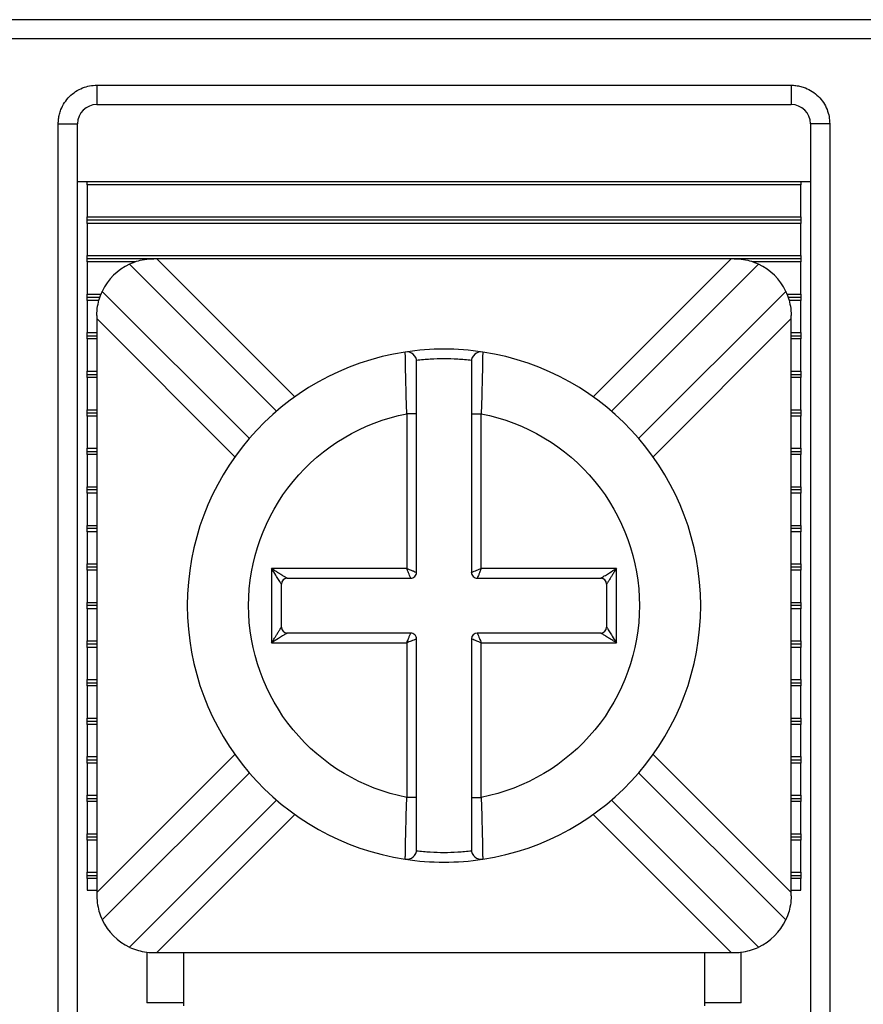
# Model space of a CAD drawing. Header units: inches. Extents: x 0 to 17, y 0 to 11.
# Tile 9 of 24: x 3.503 to 3.933, y 6.536 to 7.039. Entities that reach past the tile are written whole.
import ezdxf

# ---------------------------------------------------------------- set-up
doc = ezdxf.new("R2010")
doc.units = ezdxf.units.IN
doc.header["$MEASUREMENT"] = 0
doc.linetypes.add('SLD-Solid', pattern=[0])
doc.layers.add('DIMENSIONS', color=140, linetype='SLD-Solid', lineweight=25)
doc.styles.add('SLDTEXTSTYLE0', font='GOTHIC.TTF', dxfattribs={"width": 0.913})
doc.dimstyles.new('SLDDIMSTYLE0', dxfattribs={"dimtxt": 0.15, "dimasz": 0.18, "dimexe": 0, "dimexo": 0.0625, "dimgap": 0.0375, "dimtad": 0, "dimtih": 1, "dimtoh": 1, "dimrnd": 1e-09, "dimzin": 12, "dimdsep": 46, "dimtxsty": 'SLDTEXTSTYLE0', "dimsah": 1, "dimcen": 0.09, "dimadec": 0, "dimazin": 3, "dimtfac": 1, "dimtofl": 0, "dimtmove": 0, "dimatfit": 3, "dimfxl": 0, "dimfrac": 2, "dimtolj": 1, "dimtzin": 12, "dimarcsym": 0})

# ---------------------------------------------------------------- blocks, each defined once
blk = doc.blocks.new('_D_3')
at = {"layer": 'DIMENSIONS'}
for p, q in [((2.67614337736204, 6.494507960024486), (2.67614337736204, 5.491266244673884)), ((5.19582841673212, 6.494507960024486), (5.19582841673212, 5.491266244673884)), ((2.67614337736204, 5.616266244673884), (3.564788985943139, 5.616266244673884)), ((3.742027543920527, 5.615120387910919), (3.696324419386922, 5.615120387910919)), ((3.696324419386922, 5.615120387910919), (3.696324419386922, 5.376995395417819)), ((4.129944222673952, 5.615120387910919), (4.175647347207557, 5.615120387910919)), ((4.175647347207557, 5.615120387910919), (4.175647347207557, 5.376995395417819)), ((5.19582841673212, 5.616266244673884), (4.307182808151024, 5.616266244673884)), ((3.696324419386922, 5.376995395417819), (3.742027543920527, 5.376995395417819)), ((4.175647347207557, 5.376995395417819), (4.129944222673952, 5.376995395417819))]:
    blk.add_line(p, q, dxfattribs=at)
for points in [[(2.67614337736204, 5.616266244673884), (2.85614337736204, 5.566266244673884), (2.85614337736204, 5.666266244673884)], [(5.19582841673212, 5.616266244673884), (5.01582841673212, 5.666266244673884), (5.01582841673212, 5.566266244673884)]]:
    blk.add_solid(points, dxfattribs=at)
at = {"layer": 'DIMENSIONS', "char_height": 0.15, "attachment_point": 1, "style": 'SLDTEXTSTYLE0'}
for s, insert in [('2.52', (3.742027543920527, 5.83719070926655)), ('64.0', (3.742027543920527, 5.568596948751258))]:
    blk.add_mtext(s, dxfattribs=dict(at, insert=insert))

msp = doc.modelspace()

# ---------------------------------------------------------------- linework, layer by layer
for p, q in [((4.831655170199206, 7.038996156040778), (3.040316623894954, 7.038996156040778)), ((4.821812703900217, 7.029153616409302), (3.050159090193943, 7.029153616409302)), ((3.542285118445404, 7.005531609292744), (3.896615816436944, 7.005531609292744)), ((3.542285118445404, 7.005531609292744), (3.542285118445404, 6.995689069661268)), ((3.896615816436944, 7.005531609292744), (3.896615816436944, 6.995689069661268)), ((3.542285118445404, 6.995689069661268), (3.896615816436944, 6.995689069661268)), ((3.522600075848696, 6.231909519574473), (3.522600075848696, 6.985846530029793)), ((3.522600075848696, 6.985846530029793), (3.532442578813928, 6.985846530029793)), ((3.532442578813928, 6.231909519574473), (3.532442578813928, 6.985846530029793)), ((3.906458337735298, 6.985846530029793), (3.906458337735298, 6.231909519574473)), ((3.916300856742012, 6.985846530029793), (3.906458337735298, 6.985846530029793)), ((3.916300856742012, 6.985846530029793), (3.916300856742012, 6.231909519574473)), ((3.532442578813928, 6.956318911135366), (3.906458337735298, 6.956318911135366)), ((3.537363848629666, 6.954688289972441), (3.537363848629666, 6.956318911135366)), ((3.901537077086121, 6.954688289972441), (3.537363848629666, 6.954688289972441)), ((3.537363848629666, 6.954688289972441), (3.537363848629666, 6.938264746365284)), ((3.901537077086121, 6.956318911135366), (3.901537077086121, 6.954688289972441)), ((3.901537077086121, 6.938264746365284), (3.901537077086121, 6.954688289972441)), ((3.537363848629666, 6.938264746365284), (3.901537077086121, 6.938264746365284)), ((3.537363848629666, 6.936633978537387), (3.537363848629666, 6.938264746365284)), ((3.901537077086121, 6.936633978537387), (3.537363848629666, 6.936633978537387)), ((3.537363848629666, 6.935003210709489), (3.537363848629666, 6.936633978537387)), ((3.901537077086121, 6.935003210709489), (3.537363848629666, 6.935003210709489)), ((3.537363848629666, 6.935003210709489), (3.537363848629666, 6.918579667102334)), ((3.901537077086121, 6.938264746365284), (3.901537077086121, 6.936633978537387)), ((3.901537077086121, 6.936633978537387), (3.901537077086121, 6.935003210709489)), ((3.901537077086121, 6.918579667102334), (3.901537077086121, 6.935003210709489)), ((3.537363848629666, 6.918579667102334), (3.901537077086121, 6.918579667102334)), ((3.537363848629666, 6.916948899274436), (3.537363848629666, 6.918579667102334)), ((3.571285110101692, 6.916948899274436), (3.537363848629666, 6.916948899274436)), ((3.537363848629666, 6.915318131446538), (3.537363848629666, 6.916948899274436)), ((3.561764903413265, 6.915318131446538), (3.537363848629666, 6.915318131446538)), ((3.537363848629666, 6.915318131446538), (3.537363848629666, 6.898894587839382)), ((3.55895590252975, 6.914197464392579), (3.634041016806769, 6.839112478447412)), ((3.572907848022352, 6.916948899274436), (3.571285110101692, 6.916948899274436)), ((3.865993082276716, 6.916948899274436), (3.572907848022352, 6.916948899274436)), ((3.572907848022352, 6.916948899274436), (3.643405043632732, 6.846451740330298)), ((3.795495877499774, 6.846451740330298), (3.865993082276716, 6.916948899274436)), ((3.804859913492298, 6.839112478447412), (3.879945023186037, 6.914197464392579)), ((3.867615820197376, 6.916948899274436), (3.865993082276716, 6.916948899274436)), ((3.901537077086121, 6.916948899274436), (3.867615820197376, 6.916948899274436)), ((3.901537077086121, 6.915318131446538), (3.877108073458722, 6.915318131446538)), ((3.901537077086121, 6.918579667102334), (3.901537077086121, 6.916948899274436)), ((3.901537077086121, 6.916948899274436), (3.901537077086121, 6.915318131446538)), ((3.901537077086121, 6.898894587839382), (3.901537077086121, 6.915318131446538)), ((3.537363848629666, 6.898894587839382), (3.544432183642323, 6.898894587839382)), ((3.537363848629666, 6.897263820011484), (3.537363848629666, 6.898894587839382)), ((3.620121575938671, 6.825192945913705), (3.545036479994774, 6.900278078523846)), ((3.893864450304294, 6.900278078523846), (3.818779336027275, 6.825192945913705)), ((3.894455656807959, 6.898894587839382), (3.901537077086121, 6.898894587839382)), ((3.901537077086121, 6.898894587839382), (3.901537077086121, 6.897263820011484)), ((3.537363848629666, 6.897263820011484), (3.543853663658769, 6.897263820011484)), ((3.537363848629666, 6.895633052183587), (3.537363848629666, 6.897263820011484)), ((3.543355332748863, 6.895633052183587), (3.537363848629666, 6.895633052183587)), ((3.537363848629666, 6.895633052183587), (3.537363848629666, 6.879209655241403)), ((3.895050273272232, 6.897263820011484), (3.901537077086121, 6.897263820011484)), ((3.901537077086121, 6.895633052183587), (3.895568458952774, 6.895633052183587)), ((3.901537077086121, 6.897263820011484), (3.901537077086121, 6.895633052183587)), ((3.901537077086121, 6.879209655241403), (3.901537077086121, 6.895633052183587)), ((3.542285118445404, 6.887948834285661), (3.542285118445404, 6.886326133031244)), ((3.542285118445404, 6.886326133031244), (3.542285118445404, 6.593240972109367)), ((3.612782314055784, 6.815828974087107), (3.542285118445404, 6.886326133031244)), ((3.896615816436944, 6.886326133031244), (3.826118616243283, 6.815828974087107)), ((3.896615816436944, 6.886326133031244), (3.896615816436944, 6.887948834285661)), ((3.896615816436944, 6.593240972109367), (3.896615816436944, 6.886326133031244)), ((3.537363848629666, 6.879209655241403), (3.542285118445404, 6.879209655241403)), ((3.537363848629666, 6.877578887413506), (3.537363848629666, 6.879209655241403)), ((3.896615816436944, 6.879209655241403), (3.901537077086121, 6.879209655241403)), ((3.901537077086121, 6.879209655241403), (3.901537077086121, 6.877578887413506)), ((3.537363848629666, 6.877578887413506), (3.542285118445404, 6.877578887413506)), ((3.537363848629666, 6.875948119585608), (3.537363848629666, 6.877578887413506)), ((3.542285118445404, 6.875948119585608), (3.537363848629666, 6.875948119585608)), ((3.537363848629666, 6.875948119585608), (3.537363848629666, 6.859524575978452)), ((3.896615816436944, 6.877578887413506), (3.901537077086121, 6.877578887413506)), ((3.901537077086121, 6.875948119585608), (3.896615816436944, 6.875948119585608)), ((3.901537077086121, 6.877578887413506), (3.901537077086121, 6.875948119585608)), ((3.901537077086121, 6.859524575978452), (3.901537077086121, 6.875948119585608)), ((3.699714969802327, 6.868073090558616), (3.699696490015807, 6.869285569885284)), ((3.73920444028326, 6.869285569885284), (3.73918607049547, 6.868080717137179)), ((3.537363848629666, 6.859524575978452), (3.542285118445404, 6.859524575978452)), ((3.537363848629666, 6.857893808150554), (3.537363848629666, 6.859524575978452)), ((3.896615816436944, 6.859524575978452), (3.901537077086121, 6.859524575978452)), ((3.901537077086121, 6.859524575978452), (3.901537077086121, 6.857893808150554)), ((3.537363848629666, 6.857893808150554), (3.542285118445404, 6.857893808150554)), ((3.537363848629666, 6.856263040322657), (3.537363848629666, 6.857893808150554)), ((3.542285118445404, 6.856263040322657), (3.537363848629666, 6.856263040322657)), ((3.537363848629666, 6.856263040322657), (3.537363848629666, 6.839839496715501)), ((3.896615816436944, 6.857893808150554), (3.901537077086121, 6.857893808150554)), ((3.901537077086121, 6.856263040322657), (3.896615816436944, 6.856263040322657)), ((3.901537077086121, 6.857893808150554), (3.901537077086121, 6.856263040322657)), ((3.901537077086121, 6.839839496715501), (3.901537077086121, 6.856263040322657)), ((3.537363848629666, 6.839839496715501), (3.542285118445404, 6.839839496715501)), ((3.537363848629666, 6.838208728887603), (3.537363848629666, 6.839839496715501)), ((3.537363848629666, 6.838208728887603), (3.542285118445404, 6.838208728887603)), ((3.537363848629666, 6.836577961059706), (3.537363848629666, 6.838208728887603)), ((3.896615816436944, 6.839839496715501), (3.901537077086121, 6.839839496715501)), ((3.896615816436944, 6.838208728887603), (3.901537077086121, 6.838208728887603)), ((3.901537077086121, 6.839839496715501), (3.901537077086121, 6.838208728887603)), ((3.901537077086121, 6.838208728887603), (3.901537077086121, 6.836577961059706)), ((3.537363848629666, 6.836577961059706), (3.537363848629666, 6.820154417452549)), ((3.542285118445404, 6.836577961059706), (3.537363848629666, 6.836577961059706)), ((3.700450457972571, 6.837707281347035), (3.700450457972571, 6.758783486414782)), ((3.705450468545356, 6.837707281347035), (3.700450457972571, 6.837707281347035)), ((3.705450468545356, 6.756783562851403), (3.705450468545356, 6.837707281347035)), ((3.733450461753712, 6.837707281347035), (3.738450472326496, 6.837707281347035)), ((3.733450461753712, 6.837707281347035), (3.733450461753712, 6.756783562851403)), ((3.738450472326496, 6.758783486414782), (3.738450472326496, 6.837707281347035)), ((3.901537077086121, 6.836577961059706), (3.896615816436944, 6.836577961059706)), ((3.901537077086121, 6.820154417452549), (3.901537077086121, 6.836577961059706)), ((3.537363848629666, 6.818523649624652), (3.537363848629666, 6.820154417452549)), ((3.537363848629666, 6.820154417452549), (3.542285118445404, 6.820154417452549)), ((3.537363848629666, 6.816892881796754), (3.537363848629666, 6.818523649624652)), ((3.537363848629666, 6.818523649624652), (3.542285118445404, 6.818523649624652)), ((3.896615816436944, 6.820154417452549), (3.901537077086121, 6.820154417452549)), ((3.896615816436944, 6.818523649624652), (3.901537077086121, 6.818523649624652)), ((3.901537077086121, 6.820154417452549), (3.901537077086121, 6.818523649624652)), ((3.901537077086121, 6.818523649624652), (3.901537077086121, 6.816892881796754)), ((3.542285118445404, 6.816892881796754), (3.537363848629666, 6.816892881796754)), ((3.537363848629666, 6.816892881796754), (3.537363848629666, 6.80046948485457)), ((3.901537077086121, 6.816892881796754), (3.896615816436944, 6.816892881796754)), ((3.901537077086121, 6.80046948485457), (3.901537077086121, 6.816892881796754)), ((3.537363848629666, 6.798838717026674), (3.537363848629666, 6.80046948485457)), ((3.537363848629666, 6.80046948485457), (3.542285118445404, 6.80046948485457)), ((3.537363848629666, 6.797207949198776), (3.537363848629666, 6.798838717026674)), ((3.542285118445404, 6.798838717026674), (3.537363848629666, 6.798838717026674)), ((3.896615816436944, 6.80046948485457), (3.901537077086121, 6.80046948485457)), ((3.901537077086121, 6.798838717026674), (3.896615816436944, 6.798838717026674)), ((3.901537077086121, 6.80046948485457), (3.901537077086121, 6.798838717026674)), ((3.901537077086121, 6.798838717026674), (3.901537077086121, 6.797207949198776)), ((3.542285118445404, 6.797207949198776), (3.537363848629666, 6.797207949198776)), ((3.537363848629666, 6.797207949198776), (3.537363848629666, 6.78078440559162)), ((3.901537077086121, 6.797207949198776), (3.896615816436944, 6.797207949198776)), ((3.901537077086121, 6.78078440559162), (3.901537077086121, 6.797207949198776)), ((3.537363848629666, 6.779153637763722), (3.537363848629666, 6.78078440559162)), ((3.537363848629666, 6.78078440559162), (3.542285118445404, 6.78078440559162)), ((3.537363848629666, 6.777522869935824), (3.537363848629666, 6.779153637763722)), ((3.542285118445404, 6.779153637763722), (3.537363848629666, 6.779153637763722)), ((3.896615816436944, 6.78078440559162), (3.901537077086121, 6.78078440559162)), ((3.901537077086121, 6.779153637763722), (3.896615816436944, 6.779153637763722)), ((3.901537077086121, 6.78078440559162), (3.901537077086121, 6.779153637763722)), ((3.901537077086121, 6.779153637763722), (3.901537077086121, 6.777522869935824)), ((3.542285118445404, 6.777522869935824), (3.537363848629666, 6.777522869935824)), ((3.537363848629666, 6.777522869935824), (3.537363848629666, 6.761099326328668)), ((3.901537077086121, 6.777522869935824), (3.896615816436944, 6.777522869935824)), ((3.901537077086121, 6.761099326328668), (3.901537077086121, 6.777522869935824)), ((3.537363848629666, 6.759468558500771), (3.537363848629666, 6.761099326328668)), ((3.537363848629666, 6.761099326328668), (3.542285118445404, 6.761099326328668)), ((3.537363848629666, 6.757837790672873), (3.537363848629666, 6.759468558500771)), ((3.542285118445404, 6.759468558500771), (3.537363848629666, 6.759468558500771)), ((3.542285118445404, 6.757837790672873), (3.537363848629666, 6.757837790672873)), ((3.537363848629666, 6.757837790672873), (3.537363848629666, 6.741414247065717)), ((3.700450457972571, 6.758783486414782), (3.631450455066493, 6.758783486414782)), ((3.631450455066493, 6.758783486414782), (3.631450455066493, 6.72078361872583)), ((3.807450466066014, 6.758783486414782), (3.738450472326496, 6.758783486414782)), ((3.807450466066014, 6.72078361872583), (3.807450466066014, 6.758783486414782)), ((3.896615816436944, 6.761099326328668), (3.901537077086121, 6.761099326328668)), ((3.901537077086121, 6.759468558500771), (3.896615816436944, 6.759468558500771)), ((3.901537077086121, 6.757837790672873), (3.896615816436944, 6.757837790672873)), ((3.901537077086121, 6.761099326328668), (3.901537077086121, 6.759468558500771)), ((3.901537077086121, 6.759468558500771), (3.901537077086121, 6.757837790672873)), ((3.901537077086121, 6.741414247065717), (3.901537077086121, 6.757837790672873)), ((3.639450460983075, 6.753783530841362), (3.702450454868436, 6.753783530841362)), ((3.736450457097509, 6.753783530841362), (3.799450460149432, 6.753783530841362)), ((3.636450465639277, 6.72878360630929), (3.636450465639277, 6.750783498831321)), ((3.80245046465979, 6.750783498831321), (3.80245046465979, 6.72878360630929)), ((3.537363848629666, 6.739783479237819), (3.537363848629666, 6.741414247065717)), ((3.537363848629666, 6.741414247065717), (3.542285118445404, 6.741414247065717)), ((3.537363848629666, 6.738152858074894), (3.537363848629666, 6.739783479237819)), ((3.542285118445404, 6.739783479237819), (3.537363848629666, 6.739783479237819)), ((3.542285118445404, 6.738152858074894), (3.537363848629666, 6.738152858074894)), ((3.537363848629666, 6.738152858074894), (3.537363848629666, 6.721729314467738)), ((3.896615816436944, 6.741414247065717), (3.901537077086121, 6.741414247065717)), ((3.901537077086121, 6.739783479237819), (3.896615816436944, 6.739783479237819)), ((3.901537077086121, 6.738152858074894), (3.896615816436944, 6.738152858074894)), ((3.901537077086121, 6.741414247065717), (3.901537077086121, 6.739783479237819)), ((3.901537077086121, 6.739783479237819), (3.901537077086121, 6.738152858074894)), ((3.901537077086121, 6.721729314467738), (3.901537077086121, 6.738152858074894)), ((3.702450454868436, 6.725783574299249), (3.639450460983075, 6.725783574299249)), ((3.705450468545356, 6.641859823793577), (3.705450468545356, 6.722783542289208)), ((3.733450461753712, 6.722783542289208), (3.733450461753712, 6.641859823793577)), ((3.799450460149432, 6.725783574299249), (3.736450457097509, 6.725783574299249)), ((3.537363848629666, 6.72009854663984), (3.537363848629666, 6.721729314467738)), ((3.537363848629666, 6.721729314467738), (3.542285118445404, 6.721729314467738)), ((3.542285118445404, 6.72009854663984), (3.537363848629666, 6.72009854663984)), ((3.537363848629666, 6.718467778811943), (3.537363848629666, 6.72009854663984)), ((3.542285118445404, 6.718467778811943), (3.537363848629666, 6.718467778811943)), ((3.537363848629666, 6.718467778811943), (3.537363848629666, 6.702044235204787)), ((3.631450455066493, 6.72078361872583), (3.700450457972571, 6.72078361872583)), ((3.700450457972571, 6.72078361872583), (3.700450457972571, 6.641859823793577)), ((3.738450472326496, 6.641859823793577), (3.738450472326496, 6.72078361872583)), ((3.738450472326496, 6.72078361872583), (3.807450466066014, 6.72078361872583)), ((3.896615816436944, 6.721729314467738), (3.901537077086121, 6.721729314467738)), ((3.901537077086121, 6.72009854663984), (3.896615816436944, 6.72009854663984)), ((3.901537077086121, 6.718467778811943), (3.896615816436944, 6.718467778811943)), ((3.901537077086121, 6.721729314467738), (3.901537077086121, 6.72009854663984)), ((3.901537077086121, 6.72009854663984), (3.901537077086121, 6.718467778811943)), ((3.901537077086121, 6.702044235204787), (3.901537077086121, 6.718467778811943)), ((3.537363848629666, 6.700413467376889), (3.537363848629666, 6.702044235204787)), ((3.537363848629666, 6.702044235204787), (3.542285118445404, 6.702044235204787)), ((3.537363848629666, 6.700413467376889), (3.542285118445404, 6.700413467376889)), ((3.537363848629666, 6.698782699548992), (3.537363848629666, 6.700413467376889)), ((3.542285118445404, 6.698782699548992), (3.537363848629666, 6.698782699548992)), ((3.537363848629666, 6.698782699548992), (3.537363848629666, 6.682359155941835)), ((3.896615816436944, 6.702044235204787), (3.901537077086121, 6.702044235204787)), ((3.896615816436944, 6.700413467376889), (3.901537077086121, 6.700413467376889)), ((3.901537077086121, 6.698782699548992), (3.896615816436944, 6.698782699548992)), ((3.901537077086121, 6.702044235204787), (3.901537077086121, 6.700413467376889)), ((3.901537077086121, 6.700413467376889), (3.901537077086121, 6.698782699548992)), ((3.901537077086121, 6.682359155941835), (3.901537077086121, 6.698782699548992)), ((3.537363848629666, 6.680728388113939), (3.537363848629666, 6.682359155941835)), ((3.537363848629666, 6.682359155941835), (3.542285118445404, 6.682359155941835)), ((3.896615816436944, 6.682359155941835), (3.901537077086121, 6.682359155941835)), ((3.901537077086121, 6.682359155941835), (3.901537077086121, 6.680728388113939)), ((3.537363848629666, 6.680728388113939), (3.542285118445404, 6.680728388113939)), ((3.537363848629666, 6.679097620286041), (3.537363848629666, 6.680728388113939)), ((3.542285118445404, 6.679097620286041), (3.537363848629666, 6.679097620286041)), ((3.537363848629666, 6.679097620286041), (3.537363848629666, 6.662674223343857)), ((3.896615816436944, 6.680728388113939), (3.901537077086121, 6.680728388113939)), ((3.901537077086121, 6.679097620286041), (3.896615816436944, 6.679097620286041)), ((3.901537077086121, 6.680728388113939), (3.901537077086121, 6.679097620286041)), ((3.901537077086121, 6.662674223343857), (3.901537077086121, 6.679097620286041)), ((3.537363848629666, 6.661043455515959), (3.537363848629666, 6.662674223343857)), ((3.537363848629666, 6.662674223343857), (3.542285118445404, 6.662674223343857)), ((3.542285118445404, 6.593240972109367), (3.612782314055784, 6.663738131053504)), ((3.826118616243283, 6.663738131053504), (3.896615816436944, 6.593240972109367)), ((3.896615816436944, 6.662674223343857), (3.901537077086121, 6.662674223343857)), ((3.901537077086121, 6.662674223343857), (3.901537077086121, 6.661043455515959)), ((3.537363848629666, 6.661043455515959), (3.542285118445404, 6.661043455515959)), ((3.537363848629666, 6.659412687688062), (3.537363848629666, 6.661043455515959)), ((3.542285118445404, 6.659412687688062), (3.537363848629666, 6.659412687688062)), ((3.537363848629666, 6.659412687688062), (3.537363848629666, 6.642989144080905)), ((3.896615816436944, 6.661043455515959), (3.901537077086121, 6.661043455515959)), ((3.901537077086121, 6.659412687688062), (3.896615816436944, 6.659412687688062)), ((3.901537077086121, 6.661043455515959), (3.901537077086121, 6.659412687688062)), ((3.901537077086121, 6.642989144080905), (3.901537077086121, 6.659412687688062)), ((3.545036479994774, 6.579289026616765), (3.620121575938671, 6.654374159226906)), ((3.818779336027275, 6.654374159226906), (3.893864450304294, 6.579289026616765)), ((3.537363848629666, 6.642989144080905), (3.542285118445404, 6.642989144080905)), ((3.537363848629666, 6.641358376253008), (3.537363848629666, 6.642989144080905)), ((3.896615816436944, 6.642989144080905), (3.901537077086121, 6.642989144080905)), ((3.901537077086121, 6.642989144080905), (3.901537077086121, 6.641358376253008)), ((3.537363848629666, 6.641358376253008), (3.542285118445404, 6.641358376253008)), ((3.537363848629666, 6.639727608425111), (3.537363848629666, 6.641358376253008)), ((3.542285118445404, 6.639727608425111), (3.537363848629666, 6.639727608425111)), ((3.537363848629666, 6.639727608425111), (3.537363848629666, 6.623304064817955)), ((3.634041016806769, 6.6404546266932), (3.55895590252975, 6.565369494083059)), ((3.705450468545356, 6.641859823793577), (3.700450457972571, 6.641859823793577)), ((3.733450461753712, 6.641859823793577), (3.738450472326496, 6.641859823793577)), ((3.879945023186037, 6.565369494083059), (3.804859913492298, 6.6404546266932)), ((3.896615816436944, 6.641358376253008), (3.901537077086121, 6.641358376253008)), ((3.901537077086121, 6.639727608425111), (3.896615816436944, 6.639727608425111)), ((3.901537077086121, 6.641358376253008), (3.901537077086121, 6.639727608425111)), ((3.901537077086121, 6.623304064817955), (3.901537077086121, 6.639727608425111)), ((3.643405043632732, 6.633115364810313), (3.572907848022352, 6.562618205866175)), ((3.865993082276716, 6.562618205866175), (3.795495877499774, 6.633115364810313)), ((3.537363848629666, 6.623304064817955), (3.542285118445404, 6.623304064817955)), ((3.537363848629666, 6.621673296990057), (3.537363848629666, 6.623304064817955)), ((3.896615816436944, 6.623304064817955), (3.901537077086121, 6.623304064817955)), ((3.901537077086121, 6.623304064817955), (3.901537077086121, 6.621673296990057)), ((3.537363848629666, 6.621673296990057), (3.542285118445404, 6.621673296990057)), ((3.537363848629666, 6.620042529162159), (3.537363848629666, 6.621673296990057)), ((3.542285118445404, 6.620042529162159), (3.537363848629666, 6.620042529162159)), ((3.537363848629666, 6.620042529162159), (3.537363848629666, 6.603618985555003)), ((3.896615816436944, 6.621673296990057), (3.901537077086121, 6.621673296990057)), ((3.901537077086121, 6.620042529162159), (3.896615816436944, 6.620042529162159)), ((3.901537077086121, 6.621673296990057), (3.901537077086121, 6.620042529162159)), ((3.901537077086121, 6.603618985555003), (3.901537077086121, 6.620042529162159)), ((3.699696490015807, 6.610281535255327), (3.699714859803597, 6.611486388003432)), ((3.739185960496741, 6.611494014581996), (3.73920444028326, 6.610281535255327)), ((3.537363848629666, 6.603618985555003), (3.542285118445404, 6.603618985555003)), ((3.537363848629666, 6.601988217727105), (3.537363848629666, 6.603618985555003)), ((3.537363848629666, 6.601988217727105), (3.542285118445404, 6.601988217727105)), ((3.537363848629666, 6.600357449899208), (3.537363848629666, 6.601988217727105)), ((3.896615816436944, 6.603618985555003), (3.901537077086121, 6.603618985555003)), ((3.896615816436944, 6.601988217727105), (3.901537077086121, 6.601988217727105)), ((3.901537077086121, 6.603618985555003), (3.901537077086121, 6.601988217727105)), ((3.901537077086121, 6.601988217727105), (3.901537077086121, 6.600357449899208)), ((3.542285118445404, 6.600357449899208), (3.537363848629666, 6.600357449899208)), ((3.537363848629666, 6.600357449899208), (3.537363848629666, 6.594508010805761)), ((3.901537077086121, 6.600357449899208), (3.896615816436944, 6.600357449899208)), ((3.901537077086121, 6.594508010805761), (3.901537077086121, 6.600357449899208)), ((3.537363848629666, 6.594508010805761), (3.542285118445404, 6.594508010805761)), ((3.542285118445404, 6.593240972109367), (3.542285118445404, 6.591618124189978)), ((3.896615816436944, 6.594508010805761), (3.901537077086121, 6.594508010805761)), ((3.896615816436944, 6.591618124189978), (3.896615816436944, 6.593240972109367)), ((3.567875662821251, 6.562857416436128), (3.567875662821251, 6.537027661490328)), ((3.571285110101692, 6.562618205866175), (3.572907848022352, 6.562618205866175)), ((3.572907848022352, 6.562618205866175), (3.865993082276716, 6.562618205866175)), ((3.586576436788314, 6.562618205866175), (3.586576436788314, 6.535357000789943)), ((3.852324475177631, 6.562618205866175), (3.852324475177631, 6.535357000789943)), ((3.865993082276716, 6.562618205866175), (3.867615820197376, 6.562618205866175)), ((3.871025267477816, 6.537027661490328), (3.871025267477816, 6.562904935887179)), ((3.586576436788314, 6.537027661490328), (3.567875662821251, 6.537027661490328)), ((3.871025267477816, 6.537027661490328), (3.852324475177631, 6.537027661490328))]:
    msp.add_line(p, q)
for centre, radius, start, end in [((3.542285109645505, 6.985846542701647), 0.009842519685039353, 90, 180), ((3.896615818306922, 6.985846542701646), 0.009842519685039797, 0, 90), ((3.571285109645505, 6.887948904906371), 0.02899999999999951, 115.159845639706, 154.8401543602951), ((3.867615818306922, 6.887948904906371), 0.02899999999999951, 25.15984563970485, 64.84015436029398), ((3.719450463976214, 6.739783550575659), 0.1310000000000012, 98.67292257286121, 261.327077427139), ((3.719450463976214, 6.739783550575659), 0.1310000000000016, 81.32707742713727, 98.67292257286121), ((3.700450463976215, 6.864342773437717), 0.005000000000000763, 0, 98.67292257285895), ((3.738450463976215, 6.864342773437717), 0.005000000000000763, 81.32707742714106, 180.0000000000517), ((3.719450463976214, 6.739783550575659), 0.1310000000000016, 278.6729225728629, 81.32707742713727), ((3.639450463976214, 6.750783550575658), 0.003000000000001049, 90.00001019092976, 179.9999898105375), ((3.702450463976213, 6.756783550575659), 0.003000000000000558, 269.9999999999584, 1.314629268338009e-10), ((3.736450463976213, 6.756783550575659), 0.003000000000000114, 179.9999999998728, 269.9999999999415), ((3.799450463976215, 6.750783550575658), 0.003000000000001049, 1.018942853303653e-05, 89.9999898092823), ((3.639450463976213, 6.728783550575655), 0.003000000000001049, 180.0000101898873, 269.9999898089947), ((3.799450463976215, 6.72878355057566), 0.003000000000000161, 270.0000101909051, 359.9999898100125), ((3.702450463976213, 6.722783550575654), 0.003000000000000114, 0, 90.00000000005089), ((3.736450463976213, 6.722783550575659), 0.003000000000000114, 90.00000000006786, 180), ((3.700450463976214, 6.615224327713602), 0.005000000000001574, 261.3270774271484, 359.9999999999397), ((3.738450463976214, 6.615224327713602), 0.005000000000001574, 180.0000000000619, 278.6729225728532), ((3.719450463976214, 6.739783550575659), 0.1310000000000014, 261.327077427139, 278.6729225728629), ((3.571285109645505, 6.591618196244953), 0.0290000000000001, 205.1598456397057, 244.8401543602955), ((3.867615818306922, 6.591618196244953), 0.0290000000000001, 295.1598456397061, 334.840154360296)]:
    msp.add_arc(centre, radius, start, end)
for points, knots in [([(3.522600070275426, 6.985846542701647), (3.52262924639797, 6.986671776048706), (3.522687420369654, 6.988317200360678), (3.523169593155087, 6.990752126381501), (3.524089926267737, 6.993593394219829), (3.525709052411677, 6.996731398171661), (3.528266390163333, 6.999854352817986), (3.531394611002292, 7.002422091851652), (3.53489362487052, 7.004214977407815), (3.538571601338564, 7.005335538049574), (3.541046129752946, 7.005466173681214), (3.542285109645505, 7.005531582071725)], [0, 0, 0, 0, 0.08011506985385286, 0.1597406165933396, 0.2401518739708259, 0.3697805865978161, 0.50009231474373, 0.6297213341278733, 0.7600333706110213, 0.8798503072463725, 1, 1, 1, 1]), ([(3.896615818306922, 7.005531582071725), (3.897441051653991, 7.005502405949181), (3.899086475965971, 7.005444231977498), (3.901521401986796, 7.004962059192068), (3.904362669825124, 7.004041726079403), (3.907500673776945, 7.002422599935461), (3.91062362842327, 6.999865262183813), (3.913191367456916, 6.996737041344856), (3.914984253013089, 6.993238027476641), (3.916104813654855, 6.989560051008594), (3.916235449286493, 6.987085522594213), (3.916300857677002, 6.985846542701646)], [0, 0, 0, 0, 0.08011506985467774, 0.1597406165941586, 0.240151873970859, 0.3697805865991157, 0.5000923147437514, 0.6297213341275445, 0.7600333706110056, 0.8798503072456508, 0.9999999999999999, 0.9999999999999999, 0.9999999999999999, 0.9999999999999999]), ([(3.55895590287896, 6.914197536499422), (3.55895590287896, 6.914197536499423), (3.5602800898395, 6.914887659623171), (3.564877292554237, 6.916334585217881), (3.568072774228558, 6.91694890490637), (3.571285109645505, 6.91694890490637)], [0, 0, 0, 0, 0.5, 0.5, 1, 1, 1, 1]), ([(3.867615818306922, 6.91694890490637), (3.87082782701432, 6.91694890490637), (3.87399659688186, 6.916342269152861), (3.878629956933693, 6.914885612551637), (3.879945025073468, 6.914197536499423), (3.879945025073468, 6.914197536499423)], [0, 0, 0, 0, 0.5, 0.5, 1, 1, 1, 1]), ([(3.542285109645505, 6.887948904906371), (3.542285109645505, 6.891160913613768), (3.542891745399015, 6.894329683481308), (3.544348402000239, 6.898963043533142), (3.545036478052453, 6.900278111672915), (3.545036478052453, 6.900278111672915)], [0, 0, 0, 0, 0.5, 0.5, 1, 1, 1, 1]), ([(3.893864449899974, 6.900278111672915), (3.893864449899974, 6.900278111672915), (3.894554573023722, 6.898953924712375), (3.896001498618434, 6.894356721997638), (3.896615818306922, 6.891161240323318), (3.896615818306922, 6.887948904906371)], [0, 0, 0, 0, 0.5, 0.5, 1, 1, 1, 1]), ([(3.700450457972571, 6.837707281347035), (3.700327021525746, 6.841869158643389), (3.70008093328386, 6.850166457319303), (3.699841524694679, 6.860483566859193), (3.699731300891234, 6.866925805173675), (3.699719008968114, 6.867789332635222), (3.699714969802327, 6.868073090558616)], [0, 0, 0, 0, 0.2886588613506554, 0.575482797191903, 0.86050227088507, 1, 1, 1, 1]), ([(3.733493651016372, 6.864998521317), (3.731154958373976, 6.865223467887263), (3.726484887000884, 6.865672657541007), (3.719450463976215, 6.865842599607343), (3.712416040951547, 6.865672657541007), (3.707745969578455, 6.865223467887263), (3.705407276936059, 6.864998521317)], [0, 0, 0, 0, 0.2503915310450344, 0.5, 0.7496084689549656, 1, 1, 1, 1]), ([(3.705450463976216, 6.837707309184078), (3.705450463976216, 6.844624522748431), (3.705450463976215, 6.851538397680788), (3.705450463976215, 6.861409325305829), (3.705450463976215, 6.864342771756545), (3.705450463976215, 6.864342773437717)], [0, 0, 0, 0, 0.5, 0.5, 1, 1, 1, 1]), ([(3.733450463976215, 6.864342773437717), (3.733450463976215, 6.864342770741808), (3.733450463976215, 6.861413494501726), (3.733450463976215, 6.851562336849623), (3.733450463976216, 6.844651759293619), (3.733450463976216, 6.837707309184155)], [0, 0, 0, 0, 0.5, 0.5, 1, 1, 1, 1]), ([(3.73918607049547, 6.868080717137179), (3.739182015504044, 6.867795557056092), (3.73916972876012, 6.866931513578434), (3.739059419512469, 6.86048441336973), (3.738819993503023, 6.850166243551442), (3.738573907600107, 6.84186908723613), (3.738450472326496, 6.837707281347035)], [0, 0, 0, 0, 0.1402748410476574, 0.425036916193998, 0.7116018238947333, 1, 1, 1, 1]), ([(3.619700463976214, 6.739783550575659), (3.619700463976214, 6.76294073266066), (3.62775886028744, 6.785379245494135), (3.657224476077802, 6.821111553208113), (3.677717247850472, 6.833296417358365), (3.700450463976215, 6.837707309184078)], [0, 0, 0, 0, 0.5, 0.5, 1, 1, 1, 1]), ([(3.738450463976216, 6.837707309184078), (3.761183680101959, 6.833296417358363), (3.781676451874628, 6.821111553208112), (3.811142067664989, 6.785379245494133), (3.819200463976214, 6.762940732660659), (3.819200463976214, 6.716626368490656), (3.811142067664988, 6.694187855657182), (3.781676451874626, 6.658455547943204), (3.761183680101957, 6.646270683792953), (3.738450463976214, 6.64185979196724)], [0, 0, 0, 0, 0.25, 0.25, 0.4999999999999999, 0.4999999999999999, 0.7499999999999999, 0.7499999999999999, 1, 1, 1, 1]), ([(3.636450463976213, 6.750783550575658), (3.636432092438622, 6.750814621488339), (3.636393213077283, 6.750880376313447), (3.636090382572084, 6.751371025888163), (3.635617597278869, 6.75212202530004), (3.634799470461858, 6.753416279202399), (3.633430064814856, 6.755673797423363), (3.632196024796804, 6.757612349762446), (3.631450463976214, 6.758783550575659)], [0, 0, 0, 0, 0.08222681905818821, 0.1740151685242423, 0.2806991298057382, 0.4057204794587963, 0.6409585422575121, 1, 1, 1, 1]), ([(3.631450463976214, 6.758783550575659), (3.632088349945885, 6.758380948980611), (3.633262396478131, 6.757639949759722), (3.634843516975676, 6.756638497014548), (3.63609876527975, 6.755866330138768), (3.637300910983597, 6.75513270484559), (3.638369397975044, 6.754452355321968), (3.639265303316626, 6.753893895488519), (3.639392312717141, 6.753818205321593), (3.639450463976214, 6.753783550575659)], [0, 0, 0, 0, 0.195410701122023, 0.3596587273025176, 0.4928676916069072, 0.5952846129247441, 0.7575221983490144, 0.8889815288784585, 1, 1, 1, 1]), ([(3.700450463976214, 6.758783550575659), (3.700855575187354, 6.758623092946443), (3.701611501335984, 6.758323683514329), (3.702612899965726, 6.757928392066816), (3.703389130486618, 6.757612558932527), (3.704301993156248, 6.757239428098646), (3.705229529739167, 6.756876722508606), (3.705378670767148, 6.75681382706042), (3.705450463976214, 6.756783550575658)], [0, 0, 0, 0, 0.160526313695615, 0.2995375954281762, 0.4170609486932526, 0.5131653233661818, 0.7656484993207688, 1, 1, 1, 1]), ([(3.702450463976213, 6.753783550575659), (3.702437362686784, 6.753814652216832), (3.702410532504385, 6.753878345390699), (3.702202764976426, 6.754395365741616), (3.701857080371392, 6.755275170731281), (3.701258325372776, 6.756729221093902), (3.70074804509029, 6.758026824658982), (3.700450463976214, 6.758783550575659)], [0, 0, 0, 0, 0.1551016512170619, 0.3176332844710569, 0.4889742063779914, 0.7019841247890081, 0.9999999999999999, 0.9999999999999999, 0.9999999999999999, 0.9999999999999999]), ([(3.733450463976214, 6.756783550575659), (3.733481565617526, 6.756796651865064), (3.733545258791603, 6.756823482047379), (3.734062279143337, 6.757031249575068), (3.734942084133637, 6.757376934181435), (3.736396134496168, 6.757975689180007), (3.737693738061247, 6.758485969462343), (3.738450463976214, 6.758783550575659)], [0, 0, 0, 0, 0.1551016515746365, 0.3176332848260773, 0.4889742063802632, 0.7019841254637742, 1, 1, 1, 1]), ([(3.738450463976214, 6.758783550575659), (3.738290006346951, 6.758378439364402), (3.737990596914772, 6.757622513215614), (3.737595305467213, 6.756621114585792), (3.737279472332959, 6.75584488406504), (3.73690634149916, 6.754932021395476), (3.736543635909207, 6.754004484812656), (3.736480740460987, 6.753855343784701), (3.736450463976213, 6.753783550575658)], [0, 0, 0, 0, 0.160526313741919, 0.2995375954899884, 0.4170609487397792, 0.5131653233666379, 0.7656484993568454, 1, 1, 1, 1]), ([(3.799450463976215, 6.753783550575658), (3.799481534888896, 6.75380192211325), (3.799547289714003, 6.75384080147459), (3.80003793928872, 6.754143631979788), (3.800788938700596, 6.754616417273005), (3.802083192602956, 6.755434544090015), (3.80434071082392, 6.756803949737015), (3.806279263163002, 6.758037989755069), (3.807450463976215, 6.758783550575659)], [0, 0, 0, 0, 0.08222681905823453, 0.1740151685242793, 0.2806991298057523, 0.4057204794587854, 0.6409585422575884, 1, 1, 1, 1]), ([(3.807450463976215, 6.758783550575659), (3.807047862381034, 6.758145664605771), (3.806306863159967, 6.756971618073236), (3.805305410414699, 6.755390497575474), (3.804533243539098, 6.754135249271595), (3.80379961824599, 6.752933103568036), (3.803119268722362, 6.751864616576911), (3.802560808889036, 6.750968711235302), (3.802485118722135, 6.750841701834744), (3.802450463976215, 6.750783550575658)], [0, 0, 0, 0, 0.1954107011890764, 0.359658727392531, 0.4928676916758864, 0.5952846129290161, 0.7575221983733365, 0.888981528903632, 1, 1, 1, 1]), ([(3.700450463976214, 6.641859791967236), (3.677717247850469, 6.64627068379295), (3.657224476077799, 6.658455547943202), (3.627758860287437, 6.694187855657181), (3.619700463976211, 6.716626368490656), (3.619700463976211, 6.739783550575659)], [0, 0, 0, 0, 0.5, 0.5, 1, 1, 1, 1]), ([(3.631450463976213, 6.720783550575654), (3.631853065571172, 6.721421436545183), (3.632594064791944, 6.722595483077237), (3.633595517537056, 6.72417660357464), (3.634367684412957, 6.725431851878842), (3.635101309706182, 6.726633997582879), (3.6357816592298, 6.72770248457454), (3.636340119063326, 6.728598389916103), (3.636415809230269, 6.72872539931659), (3.636450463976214, 6.728783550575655)], [0, 0, 0, 0, 0.1954107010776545, 0.3596587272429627, 0.4928676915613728, 0.5952846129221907, 0.7575221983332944, 0.8889815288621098, 1, 1, 1, 1]), ([(3.802450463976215, 6.72878355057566), (3.802468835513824, 6.72875247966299), (3.802507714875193, 6.728686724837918), (3.802810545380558, 6.72819607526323), (3.803283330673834, 6.727445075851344), (3.804101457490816, 6.726150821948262), (3.80547086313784, 6.723893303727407), (3.806704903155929, 6.721954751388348), (3.807450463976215, 6.720783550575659)], [0, 0, 0, 0, 0.08222681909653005, 0.1740151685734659, 0.2806991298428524, 0.4057204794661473, 0.6409585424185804, 1, 1, 1, 1]), ([(3.639450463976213, 6.725783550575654), (3.639419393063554, 6.72576517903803), (3.639353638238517, 6.725726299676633), (3.638862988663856, 6.725423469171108), (3.638111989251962, 6.724950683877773), (3.636817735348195, 6.724132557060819), (3.634560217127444, 6.722763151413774), (3.632621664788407, 6.721529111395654), (3.631450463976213, 6.720783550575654)], [0, 0, 0, 0, 0.08222681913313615, 0.1740151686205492, 0.2806991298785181, 0.4057204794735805, 0.6409585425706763, 1, 1, 1, 1]), ([(3.700450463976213, 6.720783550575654), (3.70061092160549, 6.721188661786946), (3.700910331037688, 6.721944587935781), (3.701305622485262, 6.722945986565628), (3.701621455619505, 6.723722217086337), (3.701994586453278, 6.724635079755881), (3.702357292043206, 6.725562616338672), (3.702420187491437, 6.725711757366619), (3.702450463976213, 6.725783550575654)], [0, 0, 0, 0, 0.1605263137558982, 0.2995375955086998, 0.4170609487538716, 0.5131653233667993, 0.765648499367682, 1, 1, 1, 1]), ([(3.705450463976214, 6.722783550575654), (3.705419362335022, 6.722770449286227), (3.705355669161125, 6.722743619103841), (3.704838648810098, 6.722535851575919), (3.703958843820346, 6.722190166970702), (3.702504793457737, 6.721591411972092), (3.701207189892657, 6.721081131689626), (3.700450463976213, 6.720783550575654)], [0, 0, 0, 0, 0.15510165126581, 0.3176332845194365, 0.4889742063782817, 0.7019841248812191, 0.9999999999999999, 0.9999999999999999, 0.9999999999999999, 0.9999999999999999]), ([(3.738450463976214, 6.720783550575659), (3.738045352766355, 6.720944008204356), (3.737289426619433, 6.721243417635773), (3.736288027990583, 6.72163870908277), (3.735511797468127, 6.721954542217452), (3.734598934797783, 6.722327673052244), (3.733671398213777, 6.722690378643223), (3.733522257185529, 6.722753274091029), (3.733450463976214, 6.722783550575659)], [0, 0, 0, 0, 0.160526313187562, 0.2995375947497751, 0.4170609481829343, 0.5131653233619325, 0.7656484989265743, 0.9999999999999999, 0.9999999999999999, 0.9999999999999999, 0.9999999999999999]), ([(3.736450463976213, 6.725783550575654), (3.736463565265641, 6.725752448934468), (3.736490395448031, 6.725688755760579), (3.736698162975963, 6.725171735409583), (3.737043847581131, 6.724291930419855), (3.737642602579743, 6.722837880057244), (3.738152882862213, 6.721540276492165), (3.738450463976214, 6.720783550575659)], [0, 0, 0, 0, 0.1551016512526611, 0.3176332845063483, 0.4889742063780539, 0.7019841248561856, 1, 1, 1, 1]), ([(3.807450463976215, 6.720783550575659), (3.80681257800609, 6.721186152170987), (3.805638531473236, 6.721927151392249), (3.804057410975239, 6.722928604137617), (3.802802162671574, 6.723700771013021), (3.801600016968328, 6.724434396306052), (3.800531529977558, 6.725114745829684), (3.79963562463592, 6.725673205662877), (3.799508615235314, 6.725748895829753), (3.799450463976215, 6.725783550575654)], [0, 0, 0, 0, 0.1954107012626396, 0.3596587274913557, 0.4928676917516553, 0.5952846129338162, 0.75752219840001, 0.888981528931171, 1, 1, 1, 1]), ([(3.699714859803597, 6.611486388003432), (3.699718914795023, 6.611771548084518), (3.699731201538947, 6.612635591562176), (3.699841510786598, 6.61908269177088), (3.700080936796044, 6.629400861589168), (3.70032702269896, 6.637698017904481), (3.700450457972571, 6.641859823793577)], [0, 0, 0, 0, 0.1402748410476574, 0.425036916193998, 0.7116018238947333, 1, 1, 1, 1]), ([(3.705450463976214, 6.615224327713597), (3.705450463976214, 6.615224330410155), (3.705450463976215, 6.618153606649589), (3.705450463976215, 6.628004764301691), (3.705450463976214, 6.634915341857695), (3.705450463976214, 6.64185979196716)], [0, 0, 0, 0, 0.5, 0.5, 1, 1, 1, 1]), ([(3.733450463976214, 6.641859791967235), (3.733450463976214, 6.634942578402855), (3.733450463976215, 6.62802870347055), (3.733450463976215, 6.618157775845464), (3.733450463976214, 6.61522432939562), (3.733450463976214, 6.615224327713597)], [0, 0, 0, 0, 0.5, 0.5, 1, 1, 1, 1]), ([(3.738450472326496, 6.641859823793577), (3.738573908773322, 6.637697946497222), (3.738819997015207, 6.629400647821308), (3.739059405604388, 6.619083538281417), (3.739169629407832, 6.612641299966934), (3.739181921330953, 6.61177777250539), (3.739185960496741, 6.611494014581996)], [0, 0, 0, 0, 0.2886588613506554, 0.575482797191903, 0.86050227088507, 1, 1, 1, 1]), ([(3.705407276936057, 6.614568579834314), (3.707745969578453, 6.614343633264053), (3.712416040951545, 6.613894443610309), (3.719450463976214, 6.613724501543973), (3.726484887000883, 6.613894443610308), (3.731154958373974, 6.614343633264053), (3.73349365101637, 6.614568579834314)], [0, 0, 0, 0, 0.2503915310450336, 0.5000000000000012, 0.7496084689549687, 0.9999999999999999, 0.9999999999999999, 0.9999999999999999, 0.9999999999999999]), ([(3.542285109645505, 6.591618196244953), (3.542285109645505, 6.588406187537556), (3.542891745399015, 6.585237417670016), (3.544348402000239, 6.580604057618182), (3.545036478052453, 6.579288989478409), (3.545036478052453, 6.579288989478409)], [0, 0, 0, 0, 0.5, 0.5, 1, 1, 1, 1]), ([(3.896615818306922, 6.591618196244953), (3.896615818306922, 6.588406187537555), (3.896009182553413, 6.585237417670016), (3.894552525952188, 6.580604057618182), (3.893864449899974, 6.579288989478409), (3.893864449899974, 6.579288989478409)], [0, 0, 0, 0, 0.5, 0.5, 1, 1, 1, 1]), ([(3.55895590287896, 6.565369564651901), (3.55895590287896, 6.565369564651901), (3.5602800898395, 6.564679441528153), (3.564877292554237, 6.563232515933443), (3.568072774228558, 6.562618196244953), (3.571285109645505, 6.562618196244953)], [0, 0, 0, 0, 0.5, 0.5, 1, 1, 1, 1]), ([(3.867615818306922, 6.562618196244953), (3.87082782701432, 6.562618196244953), (3.87399659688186, 6.563224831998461), (3.878629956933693, 6.564681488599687), (3.879945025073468, 6.565369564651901), (3.879945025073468, 6.565369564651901)], [0, 0, 0, 0, 0.5, 0.5, 1, 1, 1, 1])]:
    msp.add_open_spline(points, degree=3, knots=knots)

# ---------------------------------------------------------------- dimensions: what is measured, and where the dimension line sits
at = {"layer": 'DIMENSIONS'}
dim = msp.add_linear_dim(base=(5.19582841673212, 5.616266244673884), p1=(2.67614337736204, 6.544507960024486), p2=(5.19582841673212, 6.544507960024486), dimstyle='SLDDIMSTYLE0', dxfattribs=at)
dim.commit()
dim.dimension.update_dxf_attribs({"geometry": '_D_3', "text_midpoint": (3.93598589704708, 5.616266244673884), "dimtype": 160})

doc.saveas('drawing.dxf')
